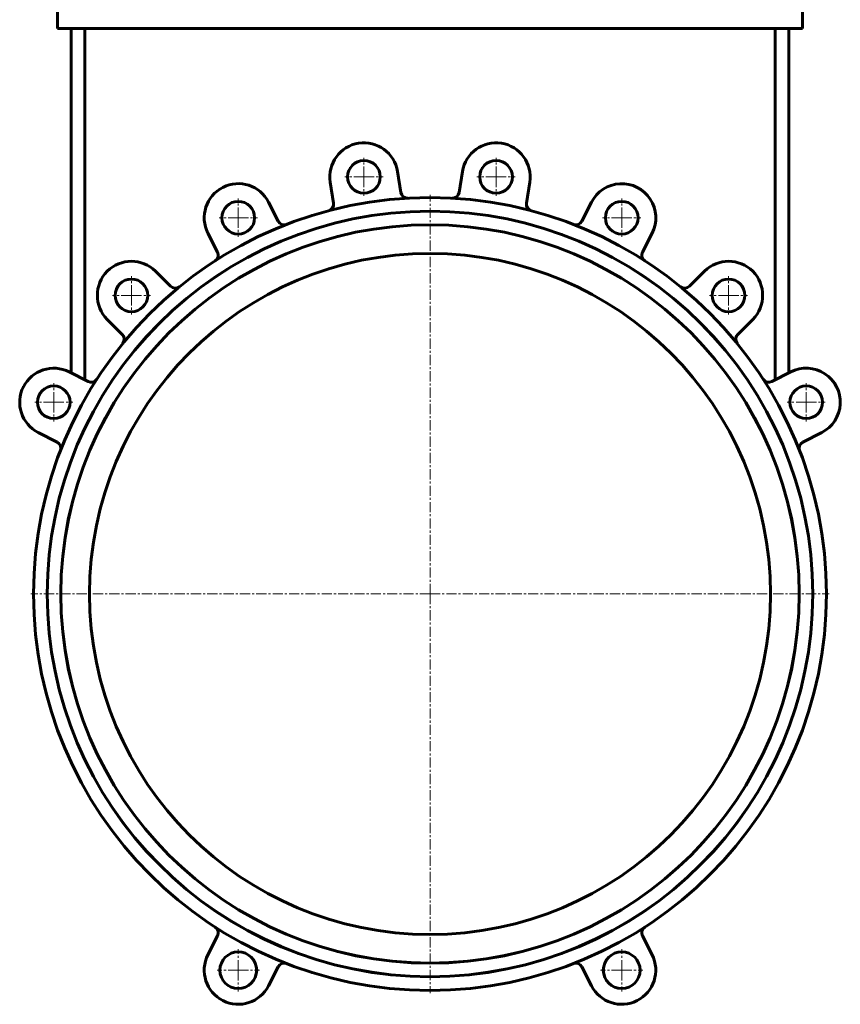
# Model space of a CAD drawing. Header units: millimetres. Extents: x -301 to 301, y -848 to 848.
# Tile 1 of 5: x -301 to 301, y -848 to -126. Entities that reach past the tile are written whole.
import ezdxf

# ---------------------------------------------------------------- set-up
doc = ezdxf.new("R2010")
doc.units = ezdxf.units.MM
doc.linetypes.add('K5LT_AXLED', pattern=[12, 7.5, -1.5, 1.5, -1.5])
doc.linetypes.add('K5LT_BASIC', pattern=[0])
doc.layers.add('Системный слой (1)', color=7, linetype='Continuous', true_color=0x6c6c6c)

# ---------------------------------------------------------------- blocks, each defined once
blk = doc.blocks.new('U41')
at = {"layer": 'Системный слой (1)', "color": 30, "linetype": 'K5LT_AXLED', "lineweight": 18, "true_color": 0xff8000}
for q in [(-276.21, -392.41), (-290.21, -406.41), (-262.21, -406.41), (-276.21, -420.41)]:
    blk.add_line((-276.21, -406.41), q, dxfattribs=at)
blk = doc.blocks.new('U42')
at = {"layer": 'Системный слой (1)', "color": 30, "linetype": 'K5LT_AXLED', "lineweight": 18, "true_color": 0xff8000}
for q in [(-219.2, -313.94), (-233.2, -327.94), (-205.2, -327.94), (-219.2, -341.94)]:
    blk.add_line((-219.2, -327.94), q, dxfattribs=at)
blk = doc.blocks.new('U43')
at = {"layer": 'Системный слой (1)', "color": 30, "linetype": 'K5LT_AXLED', "lineweight": 18, "true_color": 0xff8000}
for q in [(-140.74, -807.86), (-156.24, -823.36), (-125.24, -823.36), (-140.74, -838.86)]:
    blk.add_line((-140.74, -823.36), q, dxfattribs=at)
blk = doc.blocks.new('U44')
at = {"layer": 'Системный слой (1)', "color": 30, "linetype": 'K5LT_AXLED', "lineweight": 18, "true_color": 0xff8000}
for q in [(-140.74, -256.93), (-154.74, -270.93), (-126.74, -270.93), (-140.74, -284.93)]:
    blk.add_line((-140.74, -270.93), q, dxfattribs=at)
blk = doc.blocks.new('U47')
at = {"layer": 'Системный слой (1)', "color": 30, "linetype": 'K5LT_AXLED', "lineweight": 18, "true_color": 0xff8000}
for q in [(-48.49, -226.96), (-62.49, -240.96), (-34.49, -240.96), (-48.49, -254.96)]:
    blk.add_line((-48.49, -240.96), q, dxfattribs=at)
blk = doc.blocks.new('U48')
at = {"layer": 'Системный слой (1)', "color": 30, "linetype": 'K5LT_AXLED', "lineweight": 18, "true_color": 0xff8000}
for q in [(0, -254.14), (-293, -547.14), (293, -547.14), (0, -840.14)]:
    blk.add_line((0, -547.14), q, dxfattribs=at)
blk = doc.blocks.new('U50')
at = {"layer": 'Системный слой (1)', "color": 30, "linetype": 'K5LT_AXLED', "lineweight": 18, "true_color": 0xff8000}
for q in [(48.49, -226.96), (34.49, -240.96), (62.49, -240.96), (48.49, -254.96)]:
    blk.add_line((48.49, -240.96), q, dxfattribs=at)
blk = doc.blocks.new('U53')
at = {"layer": 'Системный слой (1)', "color": 30, "linetype": 'K5LT_AXLED', "lineweight": 18, "true_color": 0xff8000}
for q in [(140.74, -807.86), (125.24, -823.36), (156.24, -823.36), (140.74, -838.86)]:
    blk.add_line((140.74, -823.36), q, dxfattribs=at)
blk = doc.blocks.new('U54')
at = {"layer": 'Системный слой (1)', "color": 30, "linetype": 'K5LT_AXLED', "lineweight": 18, "true_color": 0xff8000}
for q in [(140.74, -256.93), (126.74, -270.93), (154.74, -270.93), (140.74, -284.93)]:
    blk.add_line((140.74, -270.93), q, dxfattribs=at)
blk = doc.blocks.new('U55')
at = {"layer": 'Системный слой (1)', "color": 30, "linetype": 'K5LT_AXLED', "lineweight": 18, "true_color": 0xff8000}
for q in [(219.2, -313.94), (205.2, -327.94), (233.2, -327.94), (219.2, -341.94)]:
    blk.add_line((219.2, -327.94), q, dxfattribs=at)
blk = doc.blocks.new('U56')
at = {"layer": 'Системный слой (1)', "color": 30, "linetype": 'K5LT_AXLED', "lineweight": 18, "true_color": 0xff8000}
for q in [(276.21, -392.41), (262.21, -406.41), (290.21, -406.41), (276.21, -420.41)]:
    blk.add_line((276.21, -406.41), q, dxfattribs=at)

msp = doc.modelspace()

# ---------------------------------------------------------------- linework, layer by layer
at = {"layer": 'Системный слой (1)', "color": 143, "linetype": 'K5LT_BASIC', "lineweight": 60, "true_color": 0x33acca}
for p, q in [((-273.5, -132.14), (-273.5, -117.14)), ((273.5, -132.14), (273.5, -117.14)), ((-263.5, -132.14), (-273.5, -132.14)), ((-263.5, -132.14), (263.5, -132.14)), ((-263.5, -132.14), (-263.5, -384.83)), ((-253.5, -132.14), (-253.5, -389.92)), ((253.5, -132.14), (253.5, -389.92)), ((263.5, -132.14), (263.5, -384.83)), ((273.5, -132.14), (263.5, -132.14)), ((-21.37, -252.38), (-23.8, -237.05)), ((23.8, -237.05), (21.37, -252.38)), ((-73.19, -244.87), (-70.76, -260.2)), ((70.76, -260.2), (73.19, -244.87)), ((-111.41, -273.41), (-118.46, -259.58)), ((118.46, -259.58), (111.41, -273.41)), ((-163.01, -282.28), (-155.96, -296.11)), ((155.96, -296.11), (163.01, -282.28)), ((-190.55, -321.24), (-201.53, -310.26)), ((201.53, -310.26), (190.55, -321.24)), ((-236.88, -345.62), (-225.9, -356.6)), ((225.9, -356.6), (236.88, -345.62)), ((-251.03, -391.18), (-264.86, -384.13)), ((264.86, -384.13), (251.03, -391.18)), ((-287.56, -428.68), (-273.73, -435.73)), ((273.73, -435.73), (287.56, -428.68)), ((-155.96, -798.17), (-163.01, -812.01)), ((163.01, -812.01), (155.96, -798.17)), ((-118.46, -834.71), (-111.41, -820.87)), ((111.41, -820.87), (118.46, -834.71))]:
    msp.add_line(p, q, dxfattribs=at)
for centre, radius in [((-48.49, -240.96), 12), ((48.49, -240.96), 12), ((0, -547.14), 291), ((-140.74, -270.93), 12), ((140.74, -270.93), 12), ((0, -547.14), 281), ((0, -547.14), 280.98), ((0, -547.14), 271.02), ((0, -547.14), 271), ((0, -547.14), 250), ((-219.2, -327.94), 12), ((219.2, -327.94), 12), ((-276.21, -406.41), 12), ((276.21, -406.41), 12), ((-140.74, -823.36), 13.5), ((140.74, -823.36), 13.5)]:
    msp.add_circle(centre, radius, dxfattribs=at)
for centre, radius, start, end in [((-48.49, -240.96), 25, 9, 189), ((48.49, -240.96), 25, 351, 171), ((-140.74, -270.93), 25, 27, 207), ((-16.44, -251.6), 5, 189, 273.18301), ((16.44, -251.6), 5, 266.81699, 351), ((140.74, -270.93), 25, 333, 153), ((-75.7, -260.99), 5, 284.81699, 9), ((75.7, -260.99), 5, 171, 255.18301), ((-106.96, -271.14), 5, 207, 291.18301), ((106.96, -271.14), 5, 248.81699, 333), ((-160.42, -298.38), 5, 302.81699, 27), ((160.42, -298.38), 5, 153, 237.18301), ((-219.2, -327.94), 25, 45, 225), ((219.2, -327.94), 25, 315, 135), ((-187.01, -317.7), 5, 225, 309.18301), ((187.01, -317.7), 5, 230.81699, 315), ((-229.44, -360.13), 5, 320.81699, 45), ((229.44, -360.13), 5, 135, 219.18301), ((-276.21, -406.41), 25, 63, 243), ((276.21, -406.41), 25, 297, 117), ((-248.76, -386.72), 5, 243, 327.18301), ((248.76, -386.72), 5, 212.81699, 297), ((-276, -440.18), 5, 338.81699, 63), ((276, -440.18), 5, 117, 201.18301), ((-160.42, -795.9), 5, 333, 57.18301), ((160.42, -795.9), 5, 122.81699, 207), ((-140.74, -823.36), 25, 153, 333), ((140.74, -823.36), 25, 207, 27), ((-106.96, -823.14), 5, 68.81699, 153), ((106.96, -823.14), 5, 27, 111.18301)]:
    msp.add_arc(centre, radius, start, end, dxfattribs=at)

# ---------------------------------------------------------------- block references
at = {"layer": 'Системный слой (1)'}
for name in ['U47', 'U50', 'U48', 'U44', 'U54', 'U42', 'U55', 'U41', 'U56', 'U43', 'U53']:
    msp.add_blockref(name, (0, 0), dxfattribs=at)

doc.saveas('drawing.dxf')
